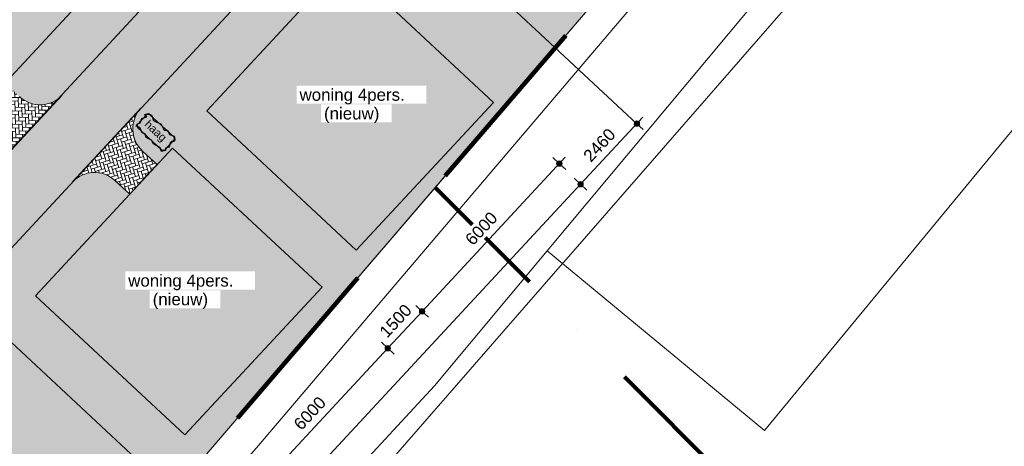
# Model space of a CAD drawing. Header units: millimetres. Extents: x -159785 to 90015, y -49332 to 203345.
# Tile 36 of 63: x -24706 to 4601, y 49406 to 62091. Entities that reach past the tile are written whole.
import ezdxf

# ---------------------------------------------------------------- set-up
doc = ezdxf.new("R2010")
doc.units = ezdxf.units.MM
doc.linetypes.add('IMPORT-KG-PERCEEL-SO', pattern=[19000, 5500, -2000, 0, -2000, 5500, -2000, 0, -2000])
for name, color, linetype, lineweight in [('A--A23__Vloeren', 8, 'Continuous', 9), ('A--L$01A__Algemeen', 7, 'Continuous', 9), ('A--L23__Vloeren', 3, 'Continuous', 9), ('A--LD30__DetailPenMiddel', 3, 'Continuous', 9), ('A--M$01A__Algemeen', 1, 'Continuous', 13), ('A--M$01A__Algemeen-200', 1, 'Continuous', 13), ('A--T$01A__Algemeen', 1, 'Continuous', 13), ('B-WE-GR-GRAS-GV', 251, 'Continuous', 15), ('B-WE-KG-GRENS_PERCEEL-G', 30, 'IMPORT-KG-PERCEEL-SO', 25), ('B-WE-OG-BEBOUWING_LOODS-GV', 10, 'Continuous', 20), ('B-WE-OG-TERREIN_ERF-GV', 10, 'Continuous', 20), ('B-WE-OG-TERREIN_OEVER-GV', 10, 'Continuous', 20), ('B-WE-OG-WATER-GV', 4, 'Continuous', 20), ('B-WE-VH-GESLOTENVERHARDING_BETON-GV', 10, 'Continuous', 20), ('Montfoort-BGT_aangepast_dwg', 8, 'Continuous', 9), ('Montfoort-KAD_aangepast_dwg', 8, 'Continuous', 9)]:
    doc.layers.add(name, color=color, linetype=linetype, lineweight=lineweight)
doc.styles.add('Arial', font='arial.ttf', dxfattribs={"height": 360})
doc.styles.add('Arial_1', font='arial.ttf', dxfattribs={"height": 240})
doc.dimstyles.new('00_ARC_dimension_1_8mm_afgerond', dxfattribs={"dimscale": 304.8, "dimtxt": 367.293384, "dimasz": 2.099738, "dimexe": 0.853018, "dimexo": 0.0625, "dimgap": 0.328084, "dimtad": 1, "dimdec": 0, "dimrnd": 10, "dimzin": 0, "dimdsep": 46, "dimtxsty": 'Arial', "dimblk1": 'DOTSMALL', "dimblk2": 'DOTSMALL', "dimsah": 1, "dimcen": 0.09, "dimdle": 0.853018, "dimadec": 3, "dimazin": 0, "dimtfac": 1, "dimtdec": 4, "dimtix": 1, "dimtmove": 0, "dimatfit": 3, "dimfxl": 0.853018, "dimfxlon": 1, "dimtvp": 1, "dimtfill": 1, "dimtolj": 1, "dimtzin": 0, "dimarcsym": 2})

# ---------------------------------------------------------------- blocks, each defined once
blk = doc.blocks.new('90_GM_unit 6x6m - 90_GM_unit 6x6m-V10-00 Terrein')
at = {"layer": 'A--L$01A__Algemeen'}
for p, q in [((6078, -4973), (6070, -4973)), ((6078, -5058), (6078, -4973))]:
    blk.add_line(p, q, dxfattribs=at)
at = {"layer": 'A--L$01A__Algemeen', "flags": 128}
blk.add_lwpolyline([(6070, -5075), (6071, -5074), (6071, -5074), (6072, -5073), (6073, -5072), (6073, -5072), (6074, -5071), (6074, -5070), (6075, -5069), (6075, -5069), (6075, -5068), (6076, -5067), (6076, -5066), (6077, -5065), (6077, -5065), (6077, -5064), (6077, -5063), (6077, -5062), (6078, -5061), (6078, -5060), (6078, -5059), (6078, -5058), (6078, -5058)], dxfattribs=at)
blk = doc.blocks.new('Montfoort-KAD_aangepast_dwg-2079012-00 Terrein')
at = {"layer": 'B-WE-KG-GRENS_PERCEEL-G', "color": 20, "lineweight": 100}
blk.add_line((21209, 23658), (-19585, 55036), dxfattribs=at)
at = {"layer": 'B-WE-KG-GRENS_PERCEEL-G', "color": 20, "lineweight": 100, "flags": 128}
blk.add_lwpolyline([(-54285, 153418), (-55121, 152643), (-56742, 151141), (-60451, 147523), (-62949, 145117), (-63097, 144973), (-91309, 117039), (-90222, 108700), (-90008, 106964), (-83170, 51422), (-82081, 43335), (-80077, 30077), (-78589, 20148), (-76974, 9625), (-75169, -1908), (-73238, -15841), (-70282, -12213), (-66702, -7763), (-63538, -3908), (-56897, 4253), (-54317, 7093), (-51377, 10773), (-51100, 11080), (-48630, 13817), (-47857, 14673), (-45963, 16825), (-37797, 27733), (-28337, 41693), (-19585, 55036), (-15717, 60933), (-14653, 62720), (-12776, 65185), (-11197, 67645), (-9510, 70144), (-6867, 74129), (-5100, 76362), (543, 86853), (970, 87669), (5719, 96087), (15523, 114613), (21843, 126333), (23502, 129584), (27859, 138119)], dxfattribs=at)
blk = doc.blocks.new('Montfoort-BGT_aangepast_dwg-2210655-00 Terrein')
at = {"layer": 'B-WE-GR-GRAS-GV', "color": 8, "lineweight": 9, "flags": 128}
blk.add_lwpolyline([(260214, -124785), (257231, -130829), (255025, -129373), (237263, -117652), (237229, -117749), (226565, -148841), (222340, -159656), (215250, -176359), (214260, -178696), (220867, -181743), (212665, -199532), (205582, -196266), (200920, -205691), (199409, -208643), (199013, -209337), (191138, -223148), (190630, -223970), (188427, -227526)], dxfattribs=at)
at = {"layer": 'B-WE-OG-BEBOUWING_LOODS-GV', "color": 8, "lineweight": 9, "flags": 128}
blk.add_lwpolyline([(213350, -178277), (205045, -196019), (212665, -199532), (220867, -181743), (214260, -178696), (213934, -178546)], close=True, dxfattribs=at)
at = {"layer": 'B-WE-OG-TERREIN_ERF-GV', "color": 8, "lineweight": 9, "flags": 128}
blk.add_lwpolyline([(166896, -256633), (170869, -250210), (173063, -247062), (175505, -243034), (178494, -238713), (179992, -236502), (185311, -227085), (186790, -224468), (187750, -222560), (194375, -209407), (204415, -188703), (206302, -184283), (206575, -183592), (206866, -182381), (206983, -181128), (206919, -179870), (206680, -178648), (196478, -139031)], dxfattribs=at)
at = {"layer": 'B-WE-OG-TERREIN_OEVER-GV', "color": 8, "lineweight": 9, "flags": 128}
for points in [[(236700, -117094), (236875, -117553), (228714, -139912), (220663, -161883), (214938, -174883), (213350, -178277), (205045, -196019), (202827, -200757), (198511, -208858), (198303, -209247), (195300, -214883), (190963, -223023), (191138, -223148), (199013, -209337), (199409, -208643), (200920, -205691), (205582, -196266), (205607, -196214), (214199, -178840), (214260, -178696), (215250, -176359), (222340, -159656), (226565, -148841), (237229, -117749)], [(196478, -139031), (206680, -178648), (206919, -179870), (206983, -181128), (206866, -182381), (206575, -183592), (206302, -184283), (204415, -188703), (194375, -209407), (187750, -222560), (190256, -223720), (190278, -223735), (190688, -223074), (189030, -222247), (198169, -203884), (207302, -184852), (207799, -183512), (208070, -182088), (208101, -180639), (207894, -179224), (201160, -153174)]]:
    blk.add_lwpolyline(points, dxfattribs=at)
at = {"layer": 'B-WE-OG-WATER-GV', "color": 8, "lineweight": 9, "flags": 128}
blk.add_lwpolyline([(201160, -153174), (207894, -179224), (208101, -180639), (208070, -182088), (207799, -183512), (207302, -184852), (198169, -203884), (189030, -222247), (190688, -223074), (190793, -222904), (190938, -223007), (190963, -223023), (195300, -214883), (198303, -209247), (198511, -208858), (202827, -200757), (205045, -196019), (213350, -178277), (214938, -174883)], dxfattribs=at)
at = {"layer": 'B-WE-VH-GESLOTENVERHARDING_BETON-GV', "color": 8, "lineweight": 9, "flags": 128}
blk.add_lwpolyline([(214260, -178696), (214199, -178840), (205607, -196214), (205582, -196266), (212665, -199532), (220867, -181743)], close=True, dxfattribs=at)
blk = doc.blocks.new('DIMBLOCK61-00 Terrein')
at = {"layer": 'A--M$01A__Algemeen-200'}
h = blk.add_hatch(color=256, dxfattribs=at)
edge = h.paths.add_edge_path()
edge.add_arc((-13751, 52320), 80, 0, 360)
h = blk.add_hatch(color=256, dxfattribs=at)
edge = h.paths.add_edge_path()
edge.add_arc((-17836, 47926), 80, 0, 360)
for p, q in [((-13751, 52320), (-13942, 52497)), ((-17836, 47926), (-13751, 52320)), ((-13751, 52320), (-13561, 52143)), ((-17836, 47926), (-18027, 48103)), ((-17836, 47926), (-17646, 47749))]:
    blk.add_line(p, q, dxfattribs=at)
for centre in [(-13751, 52320), (-17836, 47926)]:
    blk.add_circle(centre, 80, dxfattribs=at)
at = {"layer": 'A--M$01A__Algemeen-200', "color": 0, "insert": (-16586, 50103), "char_height": 360, "width": 1329.04, "attachment_point": 1, "rotation": 47.086, "line_spacing_factor": 0.941778, "style": 'Arial', "bg_fill": 3, "box_fill_scale": 1.25, "bg_fill_color": 256, "bg_fill_true_color": 13158600, "bg_fill_transparency": 0}
blk.add_mtext('6000', dxfattribs=at)
blk = doc.blocks.new('_DotSmall')
at = {"color": 0, "linetype": 'ByBlock', "const_width": 0.5}
blk.add_lwpolyline([(-0.0625, 0, 1), (0.0625, 0, 1)], format="xyb", close=True, dxfattribs=at)
blk = doc.blocks.new('DIMBLOCK62-00 Terrein')
at = {"layer": 'A--M$01A__Algemeen-200'}
h = blk.add_hatch(color=256, dxfattribs=at)
edge = h.paths.add_edge_path()
edge.add_arc((-12730, 53418), 80, 0, 360)
h = blk.add_hatch(color=256, dxfattribs=at)
edge = h.paths.add_edge_path()
edge.add_arc((-13751, 52320), 80, 0, 360)
for p, q in [((-13751, 52320), (-12730, 53418)), ((-12730, 53418), (-12920, 53596)), ((-12730, 53418), (-12539, 53241)), ((-13751, 52320), (-13942, 52497)), ((-13751, 52320), (-13561, 52143))]:
    blk.add_line(p, q, dxfattribs=at)
for centre in [(-12730, 53418), (-13751, 52320)]:
    blk.add_circle(centre, 80, dxfattribs=at)
at = {"layer": 'A--M$01A__Algemeen-200', "color": 0, "insert": (-14033, 52850), "char_height": 360, "width": 1329.04, "attachment_point": 1, "rotation": 47.086, "line_spacing_factor": 0.941778, "style": 'Arial', "bg_fill": 3, "box_fill_scale": 1.25, "bg_fill_color": 256, "bg_fill_true_color": 13158600, "bg_fill_transparency": 0}
blk.add_mtext('1500', dxfattribs=at)
blk = doc.blocks.new('DIMBLOCK63-00 Terrein')
at = {"layer": 'A--M$01A__Algemeen-200'}
h = blk.add_hatch(color=256, dxfattribs=at)
edge = h.paths.add_edge_path()
edge.add_arc((-8644, 57813), 80, 0, 360)
h = blk.add_hatch(color=256, dxfattribs=at)
edge = h.paths.add_edge_path()
edge.add_arc((-12730, 53418), 80, 0, 360)
for p, q in [((-12730, 53418), (-8467, 58003)), ((-8644, 57813), (-8835, 57990)), ((-8644, 57813), (-8454, 57636)), ((-12730, 53418), (-12920, 53596)), ((-12730, 53418), (-12539, 53241))]:
    blk.add_line(p, q, dxfattribs=at)
for centre in [(-8644, 57813), (-12730, 53418)]:
    blk.add_circle(centre, 80, dxfattribs=at)
at = {"layer": 'A--M$01A__Algemeen-200', "color": 0, "insert": (-11480, 55596), "char_height": 360, "width": 1329.04, "attachment_point": 1, "rotation": 47.086, "line_spacing_factor": 0.941778, "style": 'Arial', "bg_fill": 3, "box_fill_scale": 1.25, "bg_fill_color": 256, "bg_fill_true_color": 13158600, "bg_fill_transparency": 0}
blk.add_mtext('6000', dxfattribs=at)
blk = doc.blocks.new('DIMBLOCK64-00 Terrein')
at = {"layer": 'A--M$01A__Algemeen-200'}
h = blk.add_hatch(color=256, dxfattribs=at)
edge = h.paths.add_edge_path()
edge.add_arc((-8011, 57197), 80, 0, 360)
h = blk.add_hatch(color=256, dxfattribs=at)
edge = h.paths.add_edge_path()
edge.add_arc((-45910, 16433), 80, 0, 360)
for p, q in [((-46087, 16243), (-8011, 57197)), ((-8011, 57197), (-8202, 57374)), ((-8011, 57197), (-7821, 57020)), ((-45910, 16433), (-46100, 16610)), ((-45910, 16433), (-45719, 16256))]:
    blk.add_line(p, q, dxfattribs=at)
for centre in [(-8011, 57197), (-45910, 16433)]:
    blk.add_circle(centre, 80, dxfattribs=at)
at = {"layer": 'A--M$01A__Algemeen-200', "color": 0, "insert": (-27847, 36695), "char_height": 360, "width": 1661.3, "attachment_point": 1, "rotation": 47.086, "line_spacing_factor": 0.941778, "style": 'Arial', "bg_fill": 3, "box_fill_scale": 1.25, "bg_fill_color": 256, "bg_fill_true_color": 13158600, "bg_fill_transparency": 0}
blk.add_mtext('55660', dxfattribs=at)
blk = doc.blocks.new('DIMBLOCK65-00 Terrein')
at = {"layer": 'A--M$01A__Algemeen-200'}
h = blk.add_hatch(color=256, dxfattribs=at)
edge = h.paths.add_edge_path()
edge.add_arc((-6335, 58999), 80, 0, 360)
h = blk.add_hatch(color=256, dxfattribs=at)
edge = h.paths.add_edge_path()
edge.add_arc((-8011, 57197), 80, 0, 360)
for p, q in [((-6335, 58999), (-14290, 66395)), ((-8011, 57197), (-6158, 59190)), ((-6335, 58999), (-6145, 58822)), ((-8011, 57197), (-8202, 57374)), ((-8011, 57197), (-7821, 57020))]:
    blk.add_line(p, q, dxfattribs=at)
for centre in [(-6335, 58999), (-8011, 57197)]:
    blk.add_circle(centre, 80, dxfattribs=at)
at = {"layer": 'A--M$01A__Algemeen-200', "color": 0, "insert": (-7966, 58079), "char_height": 360, "width": 1329.04, "attachment_point": 1, "rotation": 47.086, "line_spacing_factor": 0.941778, "style": 'Arial', "bg_fill": 3, "box_fill_scale": 1.25, "bg_fill_color": 256, "bg_fill_true_color": 13158600, "bg_fill_transparency": 0}
blk.add_mtext('2460', dxfattribs=at)

msp = doc.modelspace()

# ---------------------------------------------------------------- hatches: boundary and pattern name
at = {"layer": 'A--A23__Vloeren'}
h = msp.add_hatch(dxfattribs=at)
h.set_pattern_fill('FP_1', color=256, style=0, pattern_type=2)
h.set_pattern_definition([(135, (-40107.51, 87880.13), (-141.42136, 1e-14), [300, -100]), (225, (-40178.22, 87950.845), (-141.42136, -1e-14), [300, -100])])
h.paths.add_polyline_path([(-67037.9, 9988.3), (-14485.8, 66576.8), (-16695.2, 67136.7), (-50384.7, 30859.7), (-50458.6, 30788.6), (-50540.1, 30726.5), (-50628.2, 30674), (-50721.6, 30631.9), (-50819.3, 30600.7), (-50919.8, 30580.7), (-51022, 30572.4), (-51124.4, 30575.7), (-51225.9, 30590.6), (-51324.9, 30617), (-51420.3, 30654.5), (-51510.9, 30702.6), (-51595.3, 30760.6), (-51672.7, 30827.9), (-51741.8, 30903.6), (-51802, 30986.6), (-51852.3, 31075.9), (-51892.1, 31170.4), (-51920.9, 31268.7), (-51938.3, 31369.8), (-51944.2, 31472.1), (-51943.9, 93625.5), (-51937.5, 93962.5), (-51918.6, 94299.1), (-51887.1, 94634.8), (-51843, 94969), (-51786.4, 95301.3), (-51717.5, 95631.3), (-51636.2, 95958.5), (-51542.7, 96282.4), (-51437.2, 96602.6), (-51319.7, 96918.6), (-51168, 97279), (-51049.7, 97536.3), (-50897.6, 97837.1), (-50734.3, 98132), (-50560, 98420.6), (-50375.1, 98702.5), (-50179.7, 98977.3), (-35255.4, 119155.5), (-35038.7, 155942.6), (-38273.5, 154819.3), (-38868.1, 155623.4), (-39993.7, 154791), (-39399.2, 153987), (-41689.8, 150855.7), (-41163.7, 122939), (-55807.6, 103139.8), (-56091.8, 102742.1), (-56314.5, 102413.2), (-56552.7, 102039.7), (-56780.4, 101659.7), (-56997.5, 101273.6), (-57203.9, 100881.6), (-57399.3, 100484), (-57583.6, 100081.2), (-57756.7, 99673.4), (-57918.5, 99261), (-58068.8, 98844.3), (-58207.5, 98423.6), (-58334.4, 97999.2), (-58449.6, 97571.4), (-58552.9, 97140.7), (-58644.3, 96707.2), (-58723.6, 96271.3), (-58790.8, 95833.5), (-58845.8, 95393.9), (-58888.7, 94953), (-58919.3, 94511.1), (-58937.7, 94068.5), (-58943.9, 93625.5), (-58944.2, 30162.2), (-58938.9, 29945.2), (-58923.2, 29728.6), (-58897.1, 29513.1), (-58860.6, 29299), (-58813.8, 29087), (-58756.9, 28877.5), (-58689.9, 28671), (-58613, 28467.9), (-58526.5, 28268.8), (-58430.4, 28074.1), (-71434.5, 14071.2), (-70194.7, 12919.9)])
h = msp.add_hatch(color=256, dxfattribs=at)
h.paths.add_polyline_path([(-49567.4, 17290.1), (-45571, 20708.1), (-43415.9, 22598.6), (-33914.3, 32365.3), (-22736.9, 44992.2), (-7746.4, 62448.6), (-4794.1, 66240.3), (-4358.5, 66831.7), (-6573, 66838.6), (-7646, 65460.6), (-7714.9, 65381.1), (-7791.7, 65309.3), (-7875.7, 65246), (-7965.8, 65191.9), (-8061.2, 65147.5), (-8160.7, 65113.3), (-8263.2, 65089.8), (-8367.6, 65077.2), (-8490, 65077.2), (-8577.5, 65085.2), (-8680.7, 65105.6), (-14485.8, 66576.8), (-15992.4, 64952.9), (-16057.1, 64875), (-16112.7, 64790.2), (-16158.3, 64699.7), (-16193.5, 64604.7), (-16218.2, 64503.3), (-16230.9, 64405.9), (-16230.9, 64286.9), (-16222.9, 64203.7), (-16201.9, 64104.6), (-16169.9, 64008.4), (-16127.3, 63916.5), (-16074.7, 63829.9), (-16012.6, 63749.8), (-15942, 63677.2), (-15510.7, 63281.2), (-15054.4, 63772), (-10603.2, 59633.7), (-14689.5, 55240.8), (-19139.7, 59377.9), (-16327.8, 62402.3), (-16791.2, 62825.5), (-16845.1, 62869.7), (-16929.4, 62924.3), (-17029.7, 62973.1), (-17113.7, 63003.9), (-17211.4, 63027.8), (-17311.1, 63040.6), (-17412.1, 63042.2), (-17511.7, 63032.7), (-17610, 63012), (-17705.5, 62980.5), (-17796.8, 62938.5), (-17882.9, 62886.6), (-17962.7, 62825.5), (-18035.2, 62754.8), (-21135.8, 59415.9), (-21163.9, 59382.1), (-21219.4, 59297.4), (-21265.1, 59206.9), (-21300.3, 59111.9), (-21324.9, 59010.5), (-21337.6, 58913.1), (-21337.6, 58794), (-21329.6, 58710.9), (-21308.7, 58611.7), (-21276.7, 58515.6), (-21234.1, 58423.7), (-21181.4, 58337.1), (-21119.4, 58257), (-21048.7, 58184.4), (-20614.8, 57786), (-20798.3, 57585.7), (-20795, 57585.7), (-20793.7, 57587.1), (-20793.4, 57591.2), (-20782.3, 57599.2), (-20154, 58272.6), (-15704.1, 54135.4), (-19789.3, 49741.4), (-24240.4, 53879.7), (-20854.7, 57522.1), (-20858.9, 57523.4), (-21431.9, 56907.1), (-21874.1, 57313.1), (-21951.8, 57376.8), (-22036.2, 57431.5), (-22136.5, 57480.2), (-22220.5, 57511.1), (-22318.1, 57534.9), (-22417.8, 57547.8), (-22535.5, 57547.8), (-22618.4, 57539.8), (-22716.8, 57519.2), (-22812.2, 57487.7), (-22903.6, 57445.7), (-22989.7, 57393.8), (-23079.6, 57322.8), (-26276.3, 53880.6), (-26326.2, 53804.6), (-26371.8, 53714.1), (-26407, 53619.1), (-26431.7, 53517.7), (-26444.4, 53420.2), (-26444.4, 53301.2), (-26436.4, 53218), (-26415.4, 53118.9), (-26383.4, 53022.8), (-26340.8, 52930.8), (-26288.2, 52844.3), (-26226.1, 52764.1), (-26155.5, 52691.5), (-25721.6, 52293.1), (-25905, 52092.9), (-25902.2, 52092.3), (-25900.4, 52094.2), (-25901.2, 52097.8), (-25889.1, 52106.4), (-25260.8, 52779.7), (-20810.9, 48642.6), (-24896, 44248.6), (-29347.2, 48386.9), (-25961.5, 52029.3), (-25965.4, 52030.9), (-26538.7, 51414.3), (-27004.7, 51839.8), (-27058.6, 51884), (-27142.9, 51938.7), (-27243.2, 51987.4), (-27327.2, 52018.2), (-27424.9, 52042.1), (-27524.6, 52055), (-27642.3, 52055), (-27725.2, 52047), (-27823.5, 52026.3), (-27919, 51994.8), (-28010.3, 51952.9), (-28096.4, 51901), (-28160.1, 51852.1), (-31396.7, 48366.9), (-31432.9, 48311.7), (-31478.6, 48221.3), (-31513.8, 48126.2), (-31538.4, 48024.8), (-31551.1, 47926.8), (-31551.1, 47808.4), (-31543.1, 47725.2), (-31522.2, 47626.1), (-31490.2, 47529.9), (-31447.6, 47438), (-31394.9, 47351.4), (-31332.9, 47271.3), (-31262.2, 47198.7), (-30828.3, 46800.3), (-31011.8, 46600), (-31008.9, 46599.5), (-31007.2, 46601.4), (-31007.9, 46605), (-30995.8, 46613.6), (-30367.5, 47286.9), (-25917.6, 43149.8), (-30002.8, 38755.8), (-34453.9, 42894.1), (-31068.2, 46536.4), (-31072.1, 46538.1), (-31645.4, 45921.4), (-32087.6, 46327.4), (-32165.3, 46391.2), (-32249.7, 46445.8), (-32339.6, 46490.8), (-32434, 46525.4), (-32531.6, 46549.3), (-32631.3, 46562.1), (-32749, 46562.1), (-32831.9, 46554.2), (-32930.3, 46533.5), (-33025.7, 46502), (-33117.1, 46460), (-33203.2, 46408.1), (-33247.1, 46374.5), (-36517.2, 42853.2), (-36539.7, 42818.9), (-36585.3, 42728.4), (-36620.5, 42633.4), (-36645.2, 42532), (-36657.9, 42434.6), (-36657.9, 42315.6), (-36649.9, 42232.4), (-36628.9, 42133.3), (-36596.9, 42037.1), (-36554.3, 41945.2), (-36501.7, 41858.6), (-36439.6, 41778.5), (-36369, 41705.9), (-35935.1, 41307.5), (-36118.5, 41107.2), (-36115.2, 41107.2), (-36113.9, 41108.6), (-36114.7, 41112.1), (-36102.6, 41120.8), (-35474.2, 41794.1), (-31024.4, 37656.9), (-35109.5, 33263), (-39560.7, 37401.2), (-36175, 41043.6), (-36178.9, 41045.2), (-36752.2, 40428.6), (-37218.2, 40854.1), (-37272.1, 40898.3), (-37356.4, 40953), (-37456.7, 41001.8), (-37540.7, 41032.6), (-37638.4, 41056.5), (-37738.1, 41069.3), (-37855.8, 41069.3), (-37938.6, 41061.4), (-38037, 41040.7), (-38132.5, 41009.2), (-38223.8, 40967.2), (-38309.9, 40915.3), (-38334, 40896.9), (-41541.3, 37441.1), (-41589.6, 37382.9), (-41645.1, 37298.1), (-41690.8, 37207.7), (-41726, 37112.7), (-41750.7, 37011.3), (-41763.4, 36913.8), (-41763.4, 36794.8), (-41755.4, 36711.6), (-41734.4, 36612.5), (-41702.4, 36516.3), (-41659.8, 36424.4), (-41607.2, 36337.8), (-41541.3, 36253.8), (-41474.4, 36185.1), (-41052, 35797.2), (-40581, 36301.2), (-36131.1, 32164.1), (-40216.2, 27770.1), (-44667.4, 31908.4), (-41869.1, 34918.3), (-42323.6, 35333.4), (-42377.5, 35377.6), (-42461.9, 35432.3), (-42562.2, 35481), (-42646.2, 35511.8), (-42743.8, 35535.7), (-42843.5, 35548.5), (-42961.2, 35548.5), (-43049.3, 35539.5), (-43142.5, 35519.9), (-43238, 35488.4), (-43329.3, 35446.4), (-43415.4, 35394.5), (-43495.2, 35333.4), (-43567.6, 35261.2), (-55039.7, 22908.1), (-53204.1, 21023.6), (-51465.6, 19409.1), (-51546.5, 19321.9), (-51146.8, 18911.5)])
h.paths.add_polyline_path([(-58626.5, 27862.9), (-58430.4, 28074.1), (-58526.5, 28268.8), (-58620.4, 28486.2), (-58716.3, 28751.5), (-58774.1, 28936.9), (-58832.9, 29167.7), (-58879.4, 29401.3), (-58917.3, 29679.3), (-58924.4, 29744.4), (-58938.9, 29945.2), (-58943.9, 30109.2), (-58937.8, 29756.5), (-58921.4, 29465.3), (-58892, 29159.7), (-58850.5, 28855.5), (-58808.6, 28616.4), (-58785.7, 28499.8), (-58747.1, 28323), (-58714.8, 28187.6), (-58674.2, 28032), (-58633.1, 27885.5)])
h.paths.add_polyline_path([(-43866.9, 37878), (-45909.7, 35680.8), (-45845.4, 35758.2), (-45790.2, 35842.2), (-45744.7, 35931.8), (-45709.5, 36026), (-45683.9, 36132), (-45671.6, 36223.1), (-45669.3, 36323.6), (-45678.2, 36423.7), (-45698.3, 36522.2), (-45729.2, 36617.9), (-45770.6, 36709.5), (-45822, 36795.9), (-45882.7, 36876.1), (-45951.9, 36949), (-46389, 37360.4), (-46846.9, 36870.4), (-51290.9, 41002.1), (-47204.7, 45395.3), (-42760.5, 41263.2), (-45571.9, 38239.3), (-45143, 37835.5), (-45065.4, 37770.3), (-44981, 37714.3), (-44890.8, 37668.1), (-44796, 37632.3), (-44697.8, 37607.4), (-44597.4, 37593.7), (-44496.1, 37591.3), (-44395.2, 37600.4), (-44295.9, 37620.7), (-44199.6, 37652.1), (-44107.4, 37694.1), (-44020.5, 37746.3), (-43940, 37807.8)])
h.paths.add_polyline_path([(-51022, 30572.4), (-50919.8, 30580.7), (-50819.3, 30600.7), (-50721.6, 30631.9), (-50628.2, 30674), (-50540.1, 30726.5), (-50458.6, 30788.6), (-50384.7, 30859.7), (-40773.9, 41208.6), (-40738.7, 41251), (-40683.5, 41335), (-40638, 41424.7), (-40602.8, 41518.8), (-40577.1, 41624.9), (-40564.8, 41715.9), (-40562.5, 41816.4), (-40571.5, 41916.6), (-40591.6, 42015.1), (-40622.5, 42110.7), (-40663.9, 42202.3), (-40715.2, 42288.7), (-40775.9, 42368.9), (-40845.1, 42441.8), (-41282.2, 42853.3), (-41740.2, 42363.2), (-46184.2, 46495), (-42097.9, 50888.1), (-37653.8, 46756), (-40465.1, 43732.1), (-40033.2, 43325.8), (-39958.6, 43263.2), (-39874.2, 43207.1), (-39784.1, 43160.9), (-39689.3, 43125.1), (-39591.1, 43100.2), (-39490.7, 43086.5), (-39389.4, 43084.2), (-39288.4, 43093.2), (-39189.2, 43113.6), (-39092.8, 43145), (-39000.6, 43187), (-38913.7, 43239.1), (-38833.2, 43300.6), (-38813.2, 43319.9), (-35628.2, 46749.5), (-35576.7, 46827.8), (-35531.2, 46917.5), (-35496, 47011.6), (-35470.4, 47117.7), (-35458.1, 47208.8), (-35455.8, 47309.3), (-35464.8, 47409.4), (-35484.8, 47507.9), (-35515.7, 47603.5), (-35557.1, 47695.2), (-35608.5, 47781.6), (-35669.2, 47861.7), (-35738.4, 47934.6), (-36175.5, 48346.1), (-36633.4, 47856), (-41077.5, 51987.8), (-36991.2, 56380.9), (-32547, 52248.9), (-35358.4, 49224.9), (-34929.5, 48821.2), (-34851.9, 48756), (-34767.5, 48699.9), (-34677.3, 48653.7), (-34582.5, 48617.9), (-34484.3, 48593), (-34383.9, 48579.3), (-34282.6, 48577), (-34181.7, 48586), (-34082.4, 48606.4), (-33986.1, 48637.8), (-33893.9, 48679.8), (-33807, 48731.9), (-33730, 48793.5), (-30507.6, 52263.4), (-30470, 52320.7), (-30424.5, 52410.3), (-30389.3, 52504.5), (-30363.6, 52610.5), (-30351.3, 52701.6), (-30349.1, 52802.1), (-30358, 52902.2), (-30378.1, 53000.7), (-30409, 53096.4), (-30450.4, 53188), (-30501.7, 53274.4), (-30562.4, 53354.6), (-30631.7, 53427.4), (-31068.7, 53838.9), (-31526.7, 53348.9), (-35970.7, 57480.6), (-31884.4, 61873.7), (-27440.3, 57741.7), (-30251.6, 54717.8), (-29822.7, 54314), (-29745.2, 54248.8), (-29660.8, 54192.8), (-29570.6, 54146.5), (-29475.8, 54110.8), (-29377.6, 54085.8), (-29277.2, 54072.1), (-29175.9, 54069.8), (-29074.9, 54078.9), (-28975.7, 54099.2), (-28879.3, 54130.6), (-28787.1, 54172.6), (-28700.2, 54224.7), (-28651.7, 54261.8), (-25387.1, 57777.2), (-25361.2, 57817.5), (-25317.7, 57903.1), (-25282.5, 57997.3), (-25256.9, 58103.3), (-25244.6, 58194.4), (-25242.3, 58294.9), (-25251.3, 58395), (-25271.3, 58493.6), (-25302.2, 58589.2), (-25343.6, 58680.8), (-25395, 58767.2), (-25455.7, 58847.4), (-25524.9, 58920.3), (-25962, 59331.7), (-26419.9, 58841.7), (-30864, 62973.4), (-26777.7, 67366.6), (-22333.5, 63234.5), (-25144.9, 60210.6), (-24716, 59806.8), (-24638.4, 59741.6), (-24554, 59685.6), (-24463.8, 59639.4), (-24369, 59603.6), (-24270.8, 59578.7), (-24170.4, 59565), (-24069.1, 59562.6), (-23968.2, 59571.7), (-23868.9, 59592.1), (-23772.6, 59623.4), (-23680.4, 59665.5), (-23593.5, 59717.6), (-23564.7, 59739.6), (-16941.9, 66871.1), (-21492.2, 66885.3), (-27577.3, 69334.2), (-35864.6, 69360.6), (-35894.7, 57898.9), (-47666, 45225.5), (-51944.1, 49198.4), (-51943.9, 31466.8), (-51938.3, 31369.8), (-51920.9, 31268.7), (-51892.1, 31170.4), (-51852.3, 31075.9), (-51802, 30986.6), (-51741.8, 30903.6), (-51672.7, 30827.9), (-51595.3, 30760.6), (-51510.9, 30702.6), (-51420.3, 30654.5), (-51324.9, 30617), (-51225.9, 30590.6), (-51124.4, 30575.7)])
h.paths.add_polyline_path([(-35450.1, 31168.3), (-36180.4, 31847.3), (-36183.2, 31921.5), (-35893.4, 32233.1), (-35818.1, 32235.9), (-35088.4, 31557.4), (-35085.6, 31482.1), (-35374.9, 31171)])
h.paths.add_polyline_path([(-46158.8, 35867.9), (-46889.1, 36546.9), (-46891.8, 36621.1), (-46602.1, 36932.8), (-46526.8, 36935.5), (-45797, 36257.1), (-45794.3, 36181.8), (-46083.5, 35870.7)])
h.paths.add_polyline_path([(-40900.5, 36235.6), (-41630.9, 36914.6), (-41633.6, 36988.8), (-41343.8, 37300.4), (-41268.5, 37303.2), (-40538.8, 36624.7), (-40536, 36549.4), (-40825.3, 36238.3), (-40832.3, 36238.1)])
h.paths.add_polyline_path([(-30343.4, 36661.1), (-31073.7, 37340.1), (-31076.4, 37414.3), (-30786.7, 37726), (-30711.4, 37728.7), (-29981.6, 37050.2), (-29978.9, 36975), (-30268.1, 36663.9)])
h.paths.add_polyline_path([(-41052.1, 41360.8), (-41782.4, 42039.7), (-41785.1, 42114), (-41495.4, 42425.6), (-41420.1, 42428.4), (-40690.3, 41749.9), (-40687.6, 41674.6), (-40976.8, 41363.5)])
h.paths.add_polyline_path([(-35793.8, 41728.4), (-36524.1, 42407.4), (-36526.8, 42481.6), (-36237.1, 42793.3), (-36161.8, 42796), (-35432, 42117.5), (-35429.3, 42042.3), (-35718.5, 41731.2)])
h.paths.add_polyline_path([(-35945.3, 46853.6), (-36675.6, 47532.6), (-36678.3, 47606.8), (-36388.6, 47918.4), (-36313.3, 47921.2), (-35583.6, 47242.7), (-35580.8, 47167.4), (-35870.1, 46856.3)])
h.paths.add_polyline_path([(-30687.1, 47221.2), (-31417.4, 47900.2), (-31420.1, 47974.5), (-31130.3, 48286.1), (-31055, 48288.8), (-30325.3, 47610.4), (-30322.5, 47535.1), (-30611.8, 47224)])
h.paths.add_polyline_path([(-30838.6, 52346.4), (-31568.9, 53025.4), (-31571.6, 53099.6), (-31281.9, 53411.3), (-31206.6, 53414), (-30476.8, 52735.5), (-30474.1, 52660.3), (-30763.3, 52349.1)])
h.paths.add_polyline_path([(-25580.3, 52714.1), (-26310.6, 53393.1), (-26313.3, 53467.3), (-26023.6, 53778.9), (-25948.3, 53781.7), (-25218.5, 53103.2), (-25215.8, 53027.9), (-25505, 52716.8)])
h.paths.add_polyline_path([(-25731.8, 57839.2), (-26462.2, 58518.2), (-26464.9, 58592.4), (-26175.1, 58904.1), (-26099.8, 58906.8), (-25370.1, 58228.4), (-25367.3, 58153.1), (-25656.6, 57842)])
h.paths.add_polyline_path([(-20473.6, 58206.9), (-21203.9, 58885.9), (-21206.6, 58960.1), (-20916.8, 59271.8), (-20841.5, 59274.5), (-20111.8, 58596), (-20109, 58520.7), (-20398.3, 58209.6), (-20428.2, 58208.5)])
h.paths.add_polyline_path([(-15366.8, 63699.7), (-16097.1, 64378.7), (-16099.8, 64452.9), (-15810.1, 64764.6), (-15734.8, 64767.3), (-15005, 64088.8), (-15002.3, 64013.6), (-15291.5, 63702.5)])
h = msp.add_hatch(dxfattribs=at)
h.set_pattern_fill('FP_17', color=256, style=0, pattern_type=2)
h.set_pattern_definition([(1.729, (-23816.18, 58507.02), (96.9373, 102.9717), [300, -100]), (91.729, (-23716.22, 58510.04), (96.9373, 102.9717), [300, -100])])
h.paths.add_polyline_path([(-25387.1, 57777.2), (-23564.7, 59739.6), (-23600.9, 59713.1), (-23680.4, 59665.5), (-23772.6, 59623.4), (-23871.9, 59591.4), (-23968.2, 59571.7), (-24069.1, 59562.6), (-24170.4, 59565), (-24270.8, 59578.7), (-24369, 59603.6), (-24463.8, 59639.4), (-24554, 59685.6), (-24638.4, 59741.6), (-24716, 59806.8), (-25144.9, 60210.6), (-25719.2, 59592.1), (-25714.4, 59586.2), (-25773.2, 59526.3), (-25779, 59528.6), (-25780.3, 59527.2), (-25779.5, 59523.6), (-25791.6, 59515), (-25962, 59331.7), (-25512.1, 58906.8), (-25450.5, 58840.5), (-25395, 58767.2), (-25343.6, 58680.8), (-25302.2, 58589.2), (-25271.3, 58493.6), (-25251.3, 58395), (-25242.3, 58294.9), (-25244.6, 58194.4), (-25258, 58094.8), (-25282.5, 57997.3), (-25317.7, 57903.1), (-25363.2, 57813.5)])
h = msp.add_hatch(dxfattribs=at)
h.set_pattern_fill('FP_22', color=256, style=0, pattern_type=2)
h.set_pattern_definition([(107.227, (1223852.77, 275039.31), (-125.129709, 65.8980725), [300, -100]), (197.227, (1223823.15, 275134.83), (-125.129709, 65.8980725), [300, -100])])
h.paths.add_polyline_path([(-21431.9, 56907.1), (-20858.6, 57525.7), (-20859.5, 57528), (-20800.7, 57588), (-20798.3, 57588.6), (-20614.8, 57786), (-21070.7, 58206.9), (-21119.4, 58257), (-21181.4, 58337.1), (-21234.1, 58423.7), (-21276.7, 58515.6), (-21308.7, 58611.7), (-21329.6, 58710.9), (-21339.3, 58811.7), (-21337.6, 58913.1), (-21324.6, 59013.5), (-21300.3, 59111.9), (-21265.1, 59206.9), (-21219.4, 59297.4), (-21163.9, 59382.1), (-21135.8, 59415.9), (-23069.5, 57332.6), (-22973, 57403.9), (-22903.6, 57445.7), (-22812.2, 57487.7), (-22708.4, 57520.9), (-22618.4, 57539.8), (-22518.3, 57549.4), (-22417.8, 57547.8), (-22318.1, 57534.9), (-22220.5, 57511.1), (-22126.1, 57476.4), (-22036.2, 57431.5), (-21936.3, 57364.1), (-21874.1, 57313.1), (-21493.9, 56964)])
at = {"layer": 'A--L$01A__Algemeen'}
h = msp.add_hatch(color=51, dxfattribs=at)
h.paths.add_polyline_path([(-40216.2, 27770.1), (-36131.1, 32164.1), (-40582.3, 36302.4), (-44667.4, 31908.2), (-40222.1, 27775.6)])
h.paths.add_polyline_path([(-35109.5, 33263), (-31024.4, 37656.9), (-35475.5, 41795.2), (-39560.7, 37401), (-35115.4, 33268.4)])
h.paths.add_polyline_path([(-46845.6, 36869.2), (-42760.5, 41263.5), (-47205.9, 45396), (-51290.9, 41002.1), (-46846.9, 36870.4)])
h.paths.add_polyline_path([(-30002.8, 38755.8), (-25917.6, 43149.8), (-30368.8, 47288.1), (-34453.9, 42893.8), (-30008.6, 38761.2)])
h.paths.add_polyline_path([(-41738.9, 42362), (-37653.8, 46756.3), (-42099.1, 50888.9), (-46184.2, 46494.9), (-41740.2, 42363.2)])
h.paths.add_polyline_path([(-24896, 44248.6), (-20810.9, 48642.6), (-25262, 52780.9), (-29347.2, 48386.7), (-24901.9, 44254.1)])
h.paths.add_polyline_path([(-36632.2, 47854.9), (-32547, 52249.1), (-36992.4, 56381.7), (-41077.5, 51987.7), (-36633.4, 47856)])
h.paths.add_polyline_path([(-19789.3, 49741.4), (-15704.1, 54135.4), (-20155.3, 58273.7), (-24240.4, 53879.5), (-19795.1, 49746.9)])
h.paths.add_polyline_path([(-31525.4, 53347.7), (-27440.3, 57741.9), (-31885.6, 61874.5), (-35970.7, 57480.5), (-31526.7, 53348.9)])
h.paths.add_polyline_path([(-14688.4, 55239.7), (-10603.5, 59633.9), (-15054.4, 63772), (-19139.7, 59377.9), (-14688.5, 55239.8)])
h.paths.add_polyline_path([(-26418.7, 58840.5), (-22333.5, 63234.8), (-26778.9, 67367.4), (-30864, 62973.4), (-26419.9, 58841.7)])
msp.add_hatch(color=96, dxfattribs=at).paths.add_polyline_path([(-20473.6, 58206.9), (-20398.3, 58209.6), (-20109, 58520.7), (-20111.8, 58596), (-20841.5, 59274.5), (-20916.8, 59271.8), (-21206.6, 58960.1), (-21203.9, 58885.9), (-20515.4, 58245.8)])

# ---------------------------------------------------------------- linework, layer by layer
at = {"layer": 'A--L23__Vloeren'}
for p, q in [((-16695.2, 67136.7), (-50384.7, 30859.7)), ((-14485.8, 66576.8), (-67037.9, 9988.3)), ((-12341, 57098.3), (-7746.4, 62448.6)), ((-25482.7, 57652.2), (-23439.9, 59849.3)), ((-21099.2, 59460.1), (-23141.9, 57262.9)), ((-20614.8, 57786), (-21048.7, 58184.4)), ((-20799.8, 57587), (-20614.8, 57786)), ((-21431.9, 56907.1), (-20857.6, 57524.8)), ((-21874.1, 57313.1), (-21431.9, 56907.1)), ((-22736.9, 44992.2), (-12341, 57098.3))]:
    msp.add_line(p, q, dxfattribs=at)
for centre, start, end in [((-24099.1, 60462.1), 226.72874, 317.08603), ((-20440, 58847.3), 137.08603, 227.44332), ((-22482.8, 56650.1), 47.44332, 137.08603)]:
    msp.add_arc(centre, 900, start, end, dxfattribs=at)
at = {"layer": 'A--LD30__DetailPenMiddel', "lineweight": 15}
for p, q in [((-15054.4, 63772), (-19139.7, 59377.9)), ((-10603.2, 59633.7), (-15054.4, 63772)), ((-26418.7, 58840.5), (-22333.4, 63234.6)), ((-14688.4, 55239.7), (-10603.2, 59633.7)), ((-19139.7, 59377.9), (-14688.4, 55239.7)), ((-20155.3, 58273.7), (-24240.5, 53879.6)), ((-15704.1, 54135.4), (-20155.3, 58273.7)), ((-19789.3, 49741.4), (-15704.1, 54135.4)), ((-24240.5, 53879.6), (-19789.3, 49741.4)), ((-20810.9, 48642.6), (-25262, 52780.9))]:
    msp.add_line(p, q, dxfattribs=at)
at = {"layer": 'A--LD30__DetailPenMiddel', "lineweight": 30}
for p, q in [((-20917.4, 59272.3), (-21206.6, 58961.2)), ((-21070, 59157.8), (-20919.4, 59201.6)), ((-20987.5, 59269.7), (-20872.4, 59303.2)), ((-20919.4, 59201.6), (-20987.5, 59269.7)), ((-20842.1, 59275), (-20917.4, 59272.3)), ((-20872.4, 59303.2), (-20771.3, 59244.8)), ((-20111.8, 58596), (-20842.1, 59275)), ((-20771.3, 59244.8), (-20727.9, 59096.2)), ((-21242.9, 58922.1), (-21207.4, 58983.6)), ((-21132.5, 58883), (-21242.9, 58922.1)), ((-21207.4, 58983.6), (-21116.8, 59025.8)), ((-21206.6, 58961.2), (-21203.9, 58885.9)), ((-21116.8, 59025.8), (-21070, 59157.8)), ((-20727.9, 59096.2), (-20491.5, 58985.9)), ((-20491.5, 58985.9), (-20407, 58804.6)), ((-21203.9, 58885.9), (-20473.6, 58206.9)), ((-21057.7, 58722.5), (-21132.5, 58883)), ((-20973, 58692.5), (-21057.7, 58722.5)), ((-20942.4, 58587.3), (-20973, 58692.5)), ((-20407, 58804.6), (-20307, 58804.6)), ((-20307, 58804.6), (-20246.1, 58674.2)), ((-20246.1, 58674.2), (-20112.9, 58626.9)), ((-20112.9, 58626.9), (-20084.9, 58530.9)), ((-20779.2, 58511.2), (-20942.4, 58587.3)), ((-20728.5, 58402.5), (-20779.2, 58511.2)), ((-20520.7, 58282.5), (-20728.5, 58402.5)), ((-20398.3, 58209.6), (-20109, 58520.7)), ((-20224.9, 58429.4), (-20258.6, 58303.8)), ((-20186.1, 58468.3), (-20224.9, 58429.4)), ((-20107.1, 58468.3), (-20186.1, 58468.3)), ((-20111.8, 58596), (-20109, 58520.7)), ((-20084.9, 58530.9), (-20107.1, 58468.3)), ((-20487.1, 58167.3), (-20520.7, 58282.5)), ((-20369, 58201.7), (-20487.1, 58167.3)), ((-20473.6, 58206.9), (-20398.3, 58209.6)), ((-20258.6, 58303.8), (-20369, 58271.7)), ((-20369, 58271.7), (-20369, 58201.7))]:
    msp.add_line(p, q, dxfattribs=at)

# ---------------------------------------------------------------- block references
at = {"layer": 'A--L$01A__Algemeen', "rotation": 137.0860327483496}
msp.add_blockref('90_GM_unit 6x6m - 90_GM_unit 6x6m-V10-00 Terrein', (-19795.2, 49746.7), dxfattribs=at)
at = {"layer": 'Montfoort-BGT_aangepast_dwg', "rotation": 345.2160000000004}
msp.add_blockref('Montfoort-BGT_aangepast_dwg-2210655-00 Terrein', (-157241.6, 297066.1), dxfattribs=at)
at = {"layer": 'Montfoort-KAD_aangepast_dwg', "color": 140, "lineweight": 100, "rotation": 352.6080000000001}
msp.add_blockref('Montfoort-KAD_aangepast_dwg-2079012-00 Terrein', (0, 0), dxfattribs=at)

# ---------------------------------------------------------------- texts
at = {"layer": 'A--T$01A__Algemeen', "color": 7, "insert": (-20847.3, 59129.8), "char_height": 240, "width": 962.025, "attachment_point": 1, "rotation": 317.08603, "style": 'Arial_1'}
msp.add_mtext('haag', dxfattribs=at)

# ---------------------------------------------------------------- next in the draw order: texts
at = {"layer": 'A--T$01A__Algemeen', "color": 7, "char_height": 360, "width": 3687.762, "attachment_point": 1, "style": 'Arial', "bg_fill": 3, "box_fill_scale": 1.25, "bg_fill_color": 256, "bg_fill_true_color": 13158600, "bg_fill_transparency": 0}
for insert in [(-16376.3, 60040.1), (-21475.9, 54513.9)]:
    msp.add_mtext('woning 4pers.', dxfattribs=dict(at, insert=insert))

# ---------------------------------------------------------------- next in the draw order: dimensions: what is measured, and where the dimension line sits
at = {"layer": 'A--M$01A__Algemeen'}
dim = msp.add_linear_dim(base=(-13751.2, 52319.8), p1=(-18026.9, 48102.7), p2=(-13941.6, 52496.8), angle=47.08603, dimstyle='00_ARC_dimension_1_8mm_afgerond', override={"dimpost": '<>', "dimfxl": 5999.815411}, dxfattribs=at)
dim.commit()
dim.dimension.update_dxf_attribs({"geometry": 'DIMBLOCK61-00 Terrein', "text_midpoint": (-16001.7, 50316)})

# ---------------------------------------------------------------- next in the draw order: texts
at = {"layer": 'A--T$01A__Algemeen', "color": 7, "char_height": 360, "width": 1924.05, "attachment_point": 1, "style": 'Arial', "bg_fill": 3, "box_fill_scale": 1.25, "bg_fill_color": 256, "bg_fill_true_color": 13158600, "bg_fill_transparency": 0}
for insert in [(-15648.7, 59484.5), (-20748.3, 53958.2)]:
    msp.add_mtext('(nieuw)', dxfattribs=dict(at, insert=insert))

# ---------------------------------------------------------------- next in the draw order: dimensions: what is measured, and where the dimension line sits
at = {"layer": 'A--M$01A__Algemeen'}
dim = msp.add_linear_dim(base=(-12729.7, 53418.5), p1=(-13941.6, 52496.8), p2=(-12920.1, 53595.5), angle=47.08603, dimstyle='00_ARC_dimension_1_8mm_afgerond', override={"dimpost": '<>', "dimfxl": 1500.184589}, dxfattribs=at)
dim.commit()
dim.dimension.update_dxf_attribs({"geometry": 'DIMBLOCK62-00 Terrein', "text_midpoint": (-13448.3, 53062.4)})

# ---------------------------------------------------------------- next in the draw order: dimensions: what is measured, and where the dimension line sits
dim = msp.add_linear_dim(base=(-8644.4, 57812.6), p1=(-12920.1, 53595.5), p2=(-8834.9, 57989.6), angle=47.08603, dimstyle='00_ARC_dimension_1_8mm_afgerond', override={"dimpost": '<>', "dimfxl": 5999.815411}, dxfattribs=at)
dim.commit()
dim.dimension.update_dxf_attribs({"geometry": 'DIMBLOCK63-00 Terrein', "text_midpoint": (-10894.9, 55808.8)})

# ---------------------------------------------------------------- next in the draw order: dimensions: what is measured, and where the dimension line sits
dim = msp.add_linear_dim(base=(-8011.1, 57197), p1=(-46100, 16610.4), p2=(-8201.5, 57374), angle=47.08603, dimstyle='00_ARC_dimension_1_8mm_afgerond', override={"dimpost": '<>', "dimfxl": 55659.393768}, dxfattribs=at)
dim.commit()
dim.dimension.update_dxf_attribs({"geometry": 'DIMBLOCK64-00 Terrein', "text_midpoint": (-27168.2, 37008.4)})

# ---------------------------------------------------------------- next in the draw order: dimensions: what is measured, and where the dimension line sits
dim = msp.add_linear_dim(base=(-6335.4, 58999.3), p1=(-8201.5, 57374), p2=(-14290.4, 66395.1), angle=47.08603, dimstyle='00_ARC_dimension_1_8mm_afgerond', override={"dimpost": '<>', "dimfxl": 10883.646915}, dxfattribs=at)
dim.commit()
dim.dimension.update_dxf_attribs({"geometry": 'DIMBLOCK65-00 Terrein', "text_midpoint": (-7381.1, 58291.4)})

doc.saveas('drawing.dxf')
